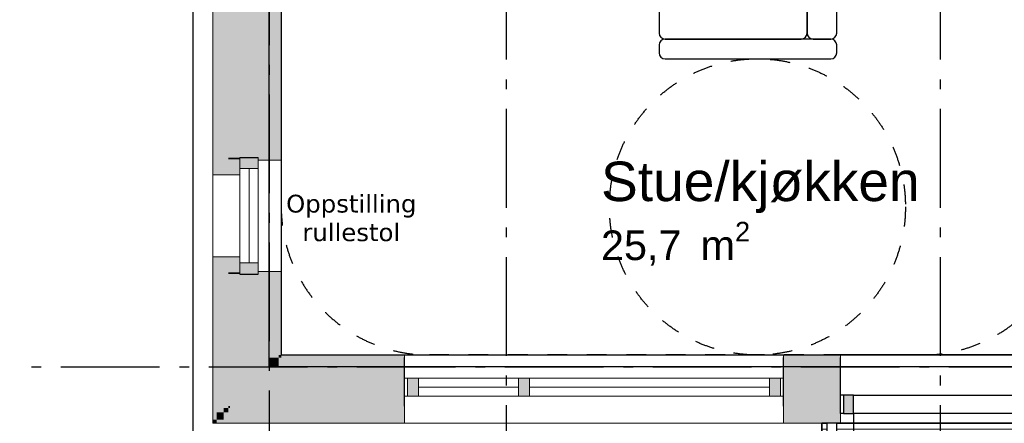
# Model space of a CAD drawing. Header units: millimetres. Extents: x 159314 to 204670, y 149478 to 189280.
# Tile 19 of 43: x 181694 to 186683, y 154988 to 157032. Entities that reach past the tile are written whole.
import ezdxf
from ezdxf.enums import TextEntityAlignment as Align

# ---------------------------------------------------------------- set-up
doc = ezdxf.new("R2010")
doc.units = ezdxf.units.MM
doc.header["$LTSCALE"] = 0.5
doc.header["$MEASUREMENT"] = 0
doc.set_wipeout_variables(frame=1)
for name, pattern in [('Akselinje', [1500, 1000, -200, 100, -200]), ('PLINE', [0]), ('Stipling', [400, 200, -200]), ('Wipeout_Contour', [2000, 0, -2000])]:
    doc.linetypes.add(name, pattern=pattern)
for name, color, linetype in [('0(Nye konstruksjoner)', 7, 'Continuous'), ('23-- Yttervegger (Skravur)(Nye konstruksjoner)', 7, 'Continuous'), ('23-- Yttervegger(Nye konstruksjoner)', 7, 'Continuous'), ('231- Bærende yttervegger (Skravur)(Nye konstruksjoner)', 7, 'Continuous'), ('231- Bærende yttervegger(Nye konstruksjoner)', 7, 'Continuous'), ('244- Vinduer_ dører_ foldevegger(Nye konstruksjoner)', 7, 'Continuous'), ('25-- Dekker(Nye konstruksjoner)', 7, 'Continuous'), ('26-- Yttertak(Nye konstruksjoner)', 7, 'Continuous'), ('68-- Inventar (løst)(Nye konstruksjoner)', 7, 'Continuous'), ('822- Modullinjer(Nye konstruksjoner)', 7, 'Continuous'), ('862- M___Nettoareal(Nye konstruksjoner)', 7, 'Continuous'), ('862- M___Nettoareal(Polylinje)(Nye konstruksjoner)', 7, 'Continuous'), ('862- M___Nettoareal(Tekst)(Nye konstruksjoner)', 7, 'Continuous'), ('878- Annen overflate_visuell informasjon_snusirkler(Nye konstruksjoner)', 7, 'Continuous')]:
    doc.layers.add(name, color=color, linetype=linetype)
for name, color, linetype, lineweight in [('234- Vinduer_ dører_ porter(Nye konstruksjoner)', 7, 'Continuous', 0), ('235- Utvendig kledning og overflate(Nye konstruksjoner)', 7, 'Continuous', 0), ('236- Innvendig kledning og overflate(Nye konstruksjoner)', 7, 'Continuous', 0), ('255- Gulvoverflate(Nye konstruksjoner)', 7, 'Continuous', 0)]:
    doc.layers.add(name, color=color, linetype=linetype, lineweight=lineweight)
doc.styles.add('GENERATED_STYLE_1', font='arial.ttf')
doc.styles.add('GENERATED_STYLE_2', font='verdana.ttf')
doc.styles.add('GENERATED_STYLE_4', font='arialbd.ttf')

# ---------------------------------------------------------------- blocks, each defined once
blk = doc.blocks.new('Leilighet 7_102_1_1', base_point=(184208.9, 153807))
at = {"layer": '862- M___Nettoareal(Polylinje)(Nye konstruksjoner)', "flags": 128}
blk.add_lwpolyline([(183018.9, 155333.7), (190533.9, 155333.7), (190533.9, 162833.7), (183018.9, 162833.7)], close=True, dxfattribs=at)
at = {"layer": '862- M___Nettoareal(Tekst)(Nye konstruksjoner)', "style": 'GENERATED_STYLE_1'}
for tag, height, p in [('DUMMY_861', 300, (185146.8, 154160.6)), ('ROOM_NAME', 300, (183271, 154092)), ('DUMMY_862', 150, (183271, 153689.2))]:
    blk.add_attdef(tag, text='', height=height, dxfattribs=at).set_placement(p, align=Align.TOP_LEFT)
blk = doc.blocks.new('Balkong_102_8_1', base_point=(187566.5, 154303.9))
at = {"layer": '862- M___Nettoareal(Polylinje)(Nye konstruksjoner)', "linetype": 'PLINE', "flags": 128}
blk.add_lwpolyline([(190621.4, 152987.7), (190621.4, 154987.7), (185759.1, 154987.7), (185759.1, 152987.7)], close=True, dxfattribs=at)
at = {"layer": '862- M___Nettoareal(Tekst)(Nye konstruksjoner)', "insert": (187070.9, 154228.2), "char_height": 150, "attachment_point": 1, "style": 'GENERATED_STYLE_1'}
blk.add_mtext('\\A1;{\\pql;\\pt0,24100;\\fArial|b0|i0|c0|p0;\\W1.000000;9,7\\fArial|b0|i0|c0|p0;\\W1.000000;\\A1{\\H.66x;\\S^  ;}\\fArial|b0|i0|c0|p0;\\W1.000000; m\\fArial|b0|i0|c0|p0;\\W1.000000;\\A1{\\H.66x;\\S2^  ;}}', dxfattribs=at)
at = {"layer": '862- M___Nettoareal(Tekst)(Nye konstruksjoner)', "style": 'GENERATED_STYLE_1'}
for tag, height, p in [('DUMMY_861', 200, (188062.1, 154578.9)), ('ROOM_NAME', 200, (187070.9, 154533.2)), ('DUMMY_862', 150, (187070.9, 154264.6))]:
    blk.add_attdef(tag, text='', height=height, dxfattribs=at).set_placement(p, align=Align.TOP_LEFT)
blk = doc.blocks.new('Stue_kjøkken_101_24_1', base_point=(183390.9, 159234.5))
at = {"layer": '862- M___Nettoareal(Polylinje)(Nye konstruksjoner)', "linetype": 'PLINE', "flags": 128}
blk.add_lwpolyline([(183019.2, 155333.7), (187425.5, 155333.7), (190534.2, 155333.7), (190534.2, 158431), (187783.9, 158431), (187783.9, 158933.7), (183019.2, 158933.7)], close=True, dxfattribs=at)
at = {"layer": '862- M___Nettoareal(Tekst)(Nye konstruksjoner)', "insert": (184639.6, 156008), "char_height": 150, "attachment_point": 1, "style": 'GENERATED_STYLE_1'}
blk.add_mtext('\\A1;{\\pql;\\pt0,24100;\\fArial|b0|i0|c0|p0;\\W1.000000;25,7\\fArial|b0|i0|c0|p0;\\W1.000000;\\A1{\\H.66x;\\S^  ;}\\fArial|b0|i0|c0|p0;\\W1.000000; m\\fArial|b0|i0|c0|p0;\\W1.000000;\\A1{\\H.66x;\\S2^  ;}}', dxfattribs=at)
at = {"layer": '862- M___Nettoareal(Tekst)(Nye konstruksjoner)', "style": 'GENERATED_STYLE_1'}
for tag, height, p in [('DUMMY_861', 200, (186225, 156358.7)), ('ROOM_NAME', 200, (184639.6, 156313)), ('DUMMY_862', 150, (184639.6, 156044.4))]:
    blk.add_attdef(tag, text='', height=height, dxfattribs=at).set_placement(p, align=Align.TOP_LEFT)
blk = doc.blocks.new('Vindu[1]_1')
at = {"layer": '23-- Yttervegger (Skravur)(Nye konstruksjoner)', "linetype": 'Continuous'}
for points in [[(182901.9, 156333.7), (182809.9, 156333.7), (182809.9, 156277.7), (182901.9, 156277.7)], [(182809.9, 155743.7), (182901.9, 155743.7), (182901.9, 155799.7), (182809.9, 155799.7)]]:
    blk.add_hatch(color=256, dxfattribs=at).paths.add_polyline_path(points)
at = {"layer": '234- Vinduer_ dører_ porter(Nye konstruksjoner)', "linetype": 'PLINE'}
for p, q in [((182809.9, 156277.7), (182809.9, 156333.7)), ((182901.9, 156333.7), (182901.9, 156277.7)), ((183018.9, 156320.7), (183018.9, 155756.7)), ((182901.9, 156277.7), (182809.9, 156277.7)), ((182809.9, 155799.7), (182809.9, 156277.7)), ((182855.9, 156277.7), (182855.9, 155799.7)), ((182901.9, 156277.7), (182901.9, 155799.7)), ((182672.9, 156246.7), (182672.9, 155830.7)), ((182809.9, 155743.7), (182809.9, 155799.7)), ((182809.9, 155799.7), (182901.9, 155799.7)), ((182901.9, 155799.7), (182901.9, 155743.7))]:
    blk.add_line(p, q, dxfattribs=at)
at = {"layer": '235- Utvendig kledning og overflate(Nye konstruksjoner)', "linetype": 'PLINE'}
for p, q in [((182672.9, 156333.7), (182672.9, 156246.7)), ((182809.9, 156246.7), (182672.9, 156246.7)), ((182672.9, 155743.7), (182672.9, 155830.7)), ((182809.9, 155830.7), (182672.9, 155830.7))]:
    blk.add_line(p, q, dxfattribs=at)
at = {"layer": '236- Innvendig kledning og overflate(Nye konstruksjoner)', "linetype": 'PLINE'}
for p, q in [((182901.9, 156320.7), (183018.9, 156320.7)), ((183018.9, 156333.7), (183018.9, 156320.7)), ((182901.9, 155756.7), (183018.9, 155756.7)), ((183018.9, 155743.7), (183018.9, 155756.7))]:
    blk.add_line(p, q, dxfattribs=at)
at = {"layer": '244- Vinduer_ dører_ foldevegger(Nye konstruksjoner)', "linetype": 'PLINE'}
for p, q in [((182809.9, 156333.7), (182901.9, 156333.7)), ((182809.9, 156333.7), (182901.9, 156333.7)), ((182809.9, 155743.7), (182901.9, 155743.7)), ((182809.9, 155743.7), (182901.9, 155743.7))]:
    blk.add_line(p, q, dxfattribs=at)
blk = doc.blocks.new('Vindu med sidefelt[16]_1')
at = {"layer": '23-- Yttervegger (Skravur)(Nye konstruksjoner)', "linetype": 'Continuous'}
for points in [[(183658.9, 155216.7), (183658.9, 155124.7), (183714.9, 155124.7), (183714.9, 155216.7)], [(184248.9, 155124.7), (184248.9, 155216.7), (184220.9, 155216.7), (184220.9, 155124.7)], [(184248.9, 155216.7), (184248.9, 155124.7), (184276.9, 155124.7), (184276.9, 155216.7)], [(185548.9, 155124.7), (185548.9, 155216.7), (185492.9, 155216.7), (185492.9, 155124.7)]]:
    blk.add_hatch(color=256, dxfattribs=at).paths.add_polyline_path(points)
at = {"layer": '234- Vinduer_ dører_ porter(Nye konstruksjoner)', "linetype": 'PLINE'}
for p, q in [((183643.9, 155333.7), (185563.9, 155333.7)), ((183643.9, 155216.7), (183658.9, 155216.7)), ((183658.9, 155216.7), (183714.9, 155216.7)), ((183658.9, 155124.7), (183658.9, 155216.7)), ((183714.9, 155216.7), (183714.9, 155124.7)), ((183714.9, 155216.7), (184220.9, 155216.7)), ((184220.9, 155124.7), (184220.9, 155216.7)), ((184220.9, 155216.7), (184248.9, 155216.7)), ((184248.9, 155216.7), (184276.9, 155216.7)), ((184276.9, 155216.7), (184276.9, 155124.7)), ((184276.9, 155216.7), (185492.9, 155216.7)), ((185492.9, 155124.7), (185492.9, 155216.7)), ((185492.9, 155216.7), (185548.9, 155216.7)), ((185548.9, 155216.7), (185563.9, 155216.7)), ((185548.9, 155124.7), (185548.9, 155216.7)), ((183658.9, 155124.7), (183643.9, 155124.7)), ((183714.9, 155124.7), (183658.9, 155124.7)), ((183714.9, 155170.7), (184220.9, 155170.7)), ((184220.9, 155124.7), (183714.9, 155124.7)), ((184248.9, 155124.7), (184220.9, 155124.7)), ((184276.9, 155124.7), (184248.9, 155124.7)), ((184276.9, 155170.7), (185492.9, 155170.7)), ((185492.9, 155124.7), (184276.9, 155124.7)), ((185548.9, 155124.7), (185492.9, 155124.7)), ((185563.9, 155124.7), (185548.9, 155124.7)), ((183643.9, 154987.7), (185563.9, 154987.7))]:
    blk.add_line(p, q, dxfattribs=at)
at = {"layer": '235- Utvendig kledning og overflate(Nye konstruksjoner)', "linetype": 'PLINE'}
for p, q in [((183643.9, 155065.7), (183643.9, 155074.7)), ((185563.9, 155065.7), (185563.9, 155074.7)), ((183643.9, 155042.7), (183643.9, 155065.7)), ((183643.9, 155006.7), (183643.9, 155042.7)), ((185563.9, 155042.7), (185563.9, 155065.7)), ((185563.9, 155006.7), (185563.9, 155042.7)), ((183643.9, 154987.7), (183643.9, 155006.7)), ((185563.9, 154987.7), (185563.9, 155006.7))]:
    blk.add_line(p, q, dxfattribs=at)
at = {"layer": '236- Innvendig kledning og overflate(Nye konstruksjoner)', "linetype": 'PLINE'}
for p, q in [((183643.9, 155320.7), (183643.9, 155333.7)), ((185563.9, 155320.7), (185563.9, 155333.7))]:
    blk.add_line(p, q, dxfattribs=at)
at = {"layer": '244- Vinduer_ dører_ foldevegger(Nye konstruksjoner)', "linetype": 'PLINE'}
for p, q in [((183643.9, 155272.7), (183643.9, 155320.7)), ((183643.9, 155216.7), (183643.9, 155272.7)), ((185563.9, 155272.7), (185563.9, 155320.7)), ((185563.9, 155216.7), (185563.9, 155272.7)), ((183643.9, 155124.7), (183643.9, 155216.7)), ((183643.9, 155124.7), (183643.9, 155216.7)), ((185563.9, 155124.7), (185563.9, 155216.7)), ((185563.9, 155124.7), (185563.9, 155216.7)), ((183643.9, 155074.7), (183643.9, 155124.7)), ((185563.9, 155074.7), (185563.9, 155124.7))]:
    blk.add_line(p, q, dxfattribs=at)
blk = doc.blocks.new('Dør[8]_1')
at = {"layer": '23-- Yttervegger (Skravur)(Nye konstruksjoner)', "linetype": 'Continuous'}
for points in [[(185868.9, 155037.7), (185918.9, 155037.7), (185918.9, 155129.7), (185868.9, 155129.7)], [(186958.9, 155129.7), (186908.9, 155129.7), (186908.9, 155037.7), (186958.9, 155037.7)]]:
    blk.add_hatch(color=256, dxfattribs=at).paths.add_polyline_path(points)
at = {"layer": '234- Vinduer_ dører_ porter(Nye konstruksjoner)', "linetype": 'PLINE'}
blk.add_arc((185918.9, 155037.7), 990, 270, 0, dxfattribs=at)
at = {"layer": '235- Utvendig kledning og overflate(Nye konstruksjoner)', "linetype": 'PLINE'}
for p, q in [((185853.9, 155065.7), (185853.9, 155074.7)), ((185853.9, 155065.7), (185853.9, 155074.7)), ((186973.9, 155065.7), (186973.9, 155074.7)), ((186973.9, 155065.7), (186973.9, 155074.7)), ((185853.9, 155042.7), (185853.9, 155065.7)), ((185853.9, 155042.7), (185853.9, 155065.7)), ((185853.9, 155037.7), (185853.9, 155042.7)), ((185853.9, 155037.7), (185853.9, 155042.7)), ((185853.9, 155006.7), (185853.9, 155037.7)), ((186973.9, 155042.7), (186973.9, 155065.7)), ((186973.9, 155042.7), (186973.9, 155065.7)), ((186973.9, 155037.7), (186973.9, 155042.7)), ((186973.9, 155037.7), (186973.9, 155042.7)), ((186973.9, 155006.7), (186973.9, 155037.7)), ((185853.9, 154987.7), (185853.9, 155006.7)), ((186973.9, 154987.7), (186973.9, 155006.7))]:
    blk.add_line(p, q, dxfattribs=at)
at = {"layer": '236- Innvendig kledning og overflate(Nye konstruksjoner)', "linetype": 'PLINE'}
for p, q in [((185853.9, 155320.7), (185853.9, 155333.7)), ((186973.9, 155320.7), (186973.9, 155333.7))]:
    blk.add_line(p, q, dxfattribs=at)
at = {"layer": '244- Vinduer_ dører_ foldevegger(Nye konstruksjoner)', "linetype": 'PLINE'}
for p, q in [((186973.9, 155333.7), (185853.9, 155333.7)), ((185853.9, 155272.7), (185853.9, 155320.7)), ((185853.9, 155129.7), (185853.9, 155272.7)), ((186973.9, 155272.7), (186973.9, 155320.7)), ((186973.9, 155129.7), (186973.9, 155272.7)), ((185868.9, 155129.7), (185853.9, 155129.7)), ((185853.9, 155037.7), (185853.9, 155129.7)), ((185853.9, 155074.7), (185853.9, 155129.7)), ((185853.9, 155074.7), (185853.9, 155129.7)), ((185918.9, 155129.7), (185868.9, 155129.7)), ((185868.9, 155129.7), (185868.9, 155037.7)), ((185918.9, 155129.7), (186908.9, 155129.7)), ((185918.9, 155037.7), (185918.9, 155129.7)), ((186958.9, 155129.7), (186908.9, 155129.7)), ((186908.9, 155129.7), (186908.9, 155037.7)), ((186958.9, 155129.7), (186973.9, 155129.7)), ((186958.9, 155037.7), (186958.9, 155129.7)), ((186973.9, 155037.7), (186973.9, 155129.7)), ((186973.9, 155074.7), (186973.9, 155129.7)), ((186973.9, 155074.7), (186973.9, 155129.7)), ((185868.9, 155037.7), (185853.9, 155037.7)), ((185868.9, 155037.7), (185918.9, 155037.7)), ((186908.9, 155037.7), (185918.9, 155037.7)), ((185918.9, 155037.7), (185918.9, 154047.7)), ((186908.9, 155037.7), (186958.9, 155037.7)), ((186958.9, 155037.7), (186973.9, 155037.7)), ((186973.9, 154987.7), (185853.9, 154987.7))]:
    blk.add_line(p, q, dxfattribs=at)
blk = doc.blocks.new('Sofa 01[32]_1', base_point=(185833.9, 158833.7))
at = {"layer": '68-- Inventar (løst)(Nye konstruksjoner)', "linetype": 'PLINE'}
for p, q in [((185803.9, 158833.7), (184963.9, 158833.7)), ((184933.9, 158803.7), (184933.9, 158763.7)), ((185833.9, 158763.7), (185833.9, 158803.7)), ((185653.9, 158733.7), (184963.9, 158733.7)), ((185653.9, 158733.7), (184963.9, 158733.7)), ((184963.9, 158733.7), (185803.9, 158733.7)), ((185803.9, 158733.7), (185713.9, 158733.7)), ((184933.9, 158703.7), (184933.9, 157863.7)), ((184933.9, 158703.7), (184933.9, 156963.7)), ((185683.9, 157863.7), (185683.9, 158703.7)), ((185683.9, 156963.7), (185683.9, 158703.7)), ((185683.9, 158703.7), (185683.9, 156963.7)), ((185833.9, 156963.7), (185833.9, 158703.7)), ((184963.9, 157833.7), (185653.9, 157833.7)), ((185653.9, 157833.7), (184963.9, 157833.7)), ((184933.9, 157803.7), (184933.9, 156963.7)), ((185683.9, 156963.7), (185683.9, 157803.7)), ((184963.9, 156933.7), (185653.9, 156933.7)), ((184963.9, 156933.7), (185653.9, 156933.7)), ((185803.9, 156933.7), (184963.9, 156933.7)), ((185713.9, 156933.7), (185803.9, 156933.7)), ((184933.9, 156903.7), (184933.9, 156863.7)), ((185833.9, 156863.7), (185833.9, 156903.7)), ((184963.9, 156833.7), (185803.9, 156833.7))]:
    blk.add_line(p, q, dxfattribs=at)
for centre, start, end in [((184963.9, 158803.7), 90, 180), ((185803.9, 158803.7), 0, 90), ((184963.9, 158763.7), 180, 270), ((185803.9, 158763.7), 270, 0), ((184963.9, 158703.7), 90, 180), ((184963.9, 158703.7), 90, 180), ((185653.9, 158703.7), 0, 90), ((185653.9, 158703.7), 0, 90), ((185713.9, 158703.7), 90, 180), ((185803.9, 158703.7), 0, 90), ((184963.9, 157863.7), 180, 270), ((184963.9, 157803.7), 90, 180), ((185653.9, 157863.7), 270, 0), ((185653.9, 157803.7), 0, 90), ((184963.9, 156963.7), 180, 270), ((184963.9, 156963.7), 180, 270), ((184963.9, 156903.7), 90, 180), ((185653.9, 156963.7), 270, 0), ((185653.9, 156963.7), 270, 0), ((185713.9, 156963.7), 180, 270), ((185803.9, 156963.7), 270, 0), ((185803.9, 156903.7), 0, 90), ((184963.9, 156863.7), 180, 270), ((185803.9, 156863.7), 270, 0)]:
    blk.add_arc(centre, 30, start, end, dxfattribs=at)
blk = doc.blocks.new('Standard grid marker[147]_1', base_point=(182958.9, 163603.2))
at = {"layer": '822- Modullinjer(Nye konstruksjoner)', "linetype": 'Akselinje'}
blk.add_line((182958.9, 163403.2), (182958.9, 150687.7), dxfattribs=at)
at = {"layer": '822- Modullinjer(Nye konstruksjoner)', "style": 'GENERATED_STYLE_4'}
blk.add_attdef('AC_MarkerText_1', text='', height=350, rotation=360, dxfattribs=at).set_placement((182958.9, 150162.7), align=Align.TOP_CENTER)
blk = doc.blocks.new('Standard grid marker[148]_1', base_point=(171952.9, 155273.7))
at = {"layer": '822- Modullinjer(Nye konstruksjoner)', "linetype": 'Akselinje'}
blk.add_line((172152.9, 155273.7), (202944.9, 155273.7), dxfattribs=at)
at = {"layer": '822- Modullinjer(Nye konstruksjoner)', "style": 'GENERATED_STYLE_4'}
for tag, p in [('AC_MarkerText_1_0', (171452.9, 155448.7)), ('AC_MarkerText_1_1', (203644.9, 155448.7))]:
    blk.add_attdef(tag, text='', height=350, dxfattribs=at).set_placement(p, align=Align.TOP_CENTER)
blk = doc.blocks.new('Standard grid marker[154]_1', base_point=(184158.9, 188279.7))
at = {"layer": '822- Modullinjer(Nye konstruksjoner)', "linetype": 'Akselinje'}
blk.add_line((184158.9, 188079.7), (184158.9, 150687.7), dxfattribs=at)
at = {"layer": '822- Modullinjer(Nye konstruksjoner)', "style": 'GENERATED_STYLE_4'}
for tag, p in [('AC_MarkerText_1_0', (184158.9, 188954.7)), ('AC_MarkerText_1_1', (184158.9, 150162.7))]:
    blk.add_attdef(tag, text='', height=350, rotation=360, dxfattribs=at).set_placement(p, align=Align.TOP_CENTER)
blk = doc.blocks.new('Standard grid marker[155]_1', base_point=(186358.9, 188279.7))
at = {"layer": '822- Modullinjer(Nye konstruksjoner)', "linetype": 'Akselinje'}
blk.add_line((186358.9, 188079.7), (186358.9, 150687.7), dxfattribs=at)
at = {"layer": '822- Modullinjer(Nye konstruksjoner)', "style": 'GENERATED_STYLE_4'}
for tag, p in [('AC_MarkerText_1_0', (186358.9, 188954.7)), ('AC_MarkerText_1_1', (186358.9, 150162.7))]:
    blk.add_attdef(tag, text='', height=350, rotation=360, dxfattribs=at).set_placement(p, align=Align.TOP_CENTER)

msp = doc.modelspace()

# ---------------------------------------------------------------- hatches: boundary and pattern name
at = {"layer": '23-- Yttervegger (Skravur)(Nye konstruksjoner)', "linetype": 'Continuous'}
for points in [[(182672.9, 156333.7), (182691.9, 156333.7), (182691.9, 159293.7), (182672.9, 159293.7)], [(182691.9, 159293.7), (182691.9, 156333.7), (182727.9, 156333.7), (182727.9, 159293.7)], [(182727.9, 156333.7), (182750.9, 156333.7), (182750.9, 159293.7), (182727.9, 159293.7)], [(182750.9, 156333.7), (182759.9, 156333.7), (182759.9, 159293.7), (182750.9, 159293.7)], [(182759.9, 156333.7), (182809.9, 156333.7), (182901.9, 156333.7), (182957.9, 156333.7), (182957.9, 159293.7), (182907.9, 159293.7), (182815.9, 159293.7), (182759.9, 159293.7)], [(182957.9, 156333.7), (183005.9, 156333.7), (183005.9, 159293.7), (182957.9, 159293.7)], [(183018.9, 159293.7), (183005.9, 159293.7), (183005.9, 156333.7), (183018.9, 156333.7)], [(182672.9, 156246.7), (182809.9, 156246.7), (182809.9, 156265.7), (182691.9, 156265.7), (182691.9, 156333.7), (182672.9, 156333.7)], [(182691.9, 156265.7), (182809.9, 156265.7), (182809.9, 156301.7), (182727.9, 156301.7), (182727.9, 156333.7), (182691.9, 156333.7)], [(182727.9, 156301.7), (182809.9, 156301.7), (182809.9, 156324.7), (182750.9, 156324.7), (182750.9, 156333.7), (182727.9, 156333.7)], [(182750.9, 156324.7), (182809.9, 156324.7), (182809.9, 156333.7), (182759.9, 156333.7), (182750.9, 156333.7)], [(183018.9, 156333.7), (183005.9, 156333.7), (182901.9, 156333.7), (182901.9, 156320.7), (183018.9, 156320.7)], [(182672.9, 155743.7), (182691.9, 155743.7), (182691.9, 155811.7), (182809.9, 155811.7), (182809.9, 155830.7), (182672.9, 155830.7)], [(182691.9, 155743.7), (182727.9, 155743.7), (182727.9, 155775.7), (182809.9, 155775.7), (182809.9, 155811.7), (182691.9, 155811.7)], [(182727.9, 155743.7), (182750.9, 155743.7), (182750.9, 155752.7), (182809.9, 155752.7), (182809.9, 155775.7), (182727.9, 155775.7)], [(182672.9, 155006.7), (182691.9, 155006.7), (182691.9, 155743.7), (182672.9, 155743.7)], [(182691.9, 155743.7), (182691.9, 155042.7), (182727.9, 155042.7), (182727.9, 155743.7)], [(182727.9, 155743.7), (182727.9, 155065.7), (182750.9, 155065.7), (182750.9, 155743.7)], [(182750.9, 155743.7), (182759.9, 155743.7), (182809.9, 155743.7), (182809.9, 155752.7), (182750.9, 155752.7)], [(182750.9, 155743.7), (182750.9, 155074.7), (182759.9, 155074.7), (182759.9, 155743.7)], [(182759.9, 155743.7), (182759.9, 155272.7), (182957.9, 155272.7), (182957.9, 155743.7), (182901.9, 155743.7), (182809.9, 155743.7)], [(183018.9, 155756.7), (182901.9, 155756.7), (182901.9, 155743.7), (183005.9, 155743.7), (183018.9, 155743.7)], [(182957.9, 155320.7), (183005.9, 155320.7), (183005.9, 155743.7), (182957.9, 155743.7)], [(183018.9, 155743.7), (183005.9, 155743.7), (183005.9, 155333.7), (183018.9, 155333.7)], [(183018.9, 155333.7), (183005.9, 155320.7), (183018.9, 155320.7)], [(183005.9, 155333.7), (183005.9, 155320.7), (183018.9, 155333.7)], [(183018.9, 155333.7), (183018.9, 155320.7), (183643.9, 155320.7), (183643.9, 155333.7)], [(185563.9, 155320.7), (185853.9, 155320.7), (185853.9, 155333.7), (185563.9, 155333.7)], [(182957.9, 155272.7), (182759.9, 155074.7), (182957.9, 155074.7)], [(182759.9, 155272.7), (182759.9, 155074.7), (182957.9, 155272.7)], [(183005.9, 155320.7), (182957.9, 155272.7), (183005.9, 155272.7)], [(182957.9, 155320.7), (182957.9, 155272.7), (183005.9, 155320.7)], [(182957.9, 155074.7), (183643.9, 155074.7), (183643.9, 155272.7), (182957.9, 155272.7)], [(183005.9, 155272.7), (183643.9, 155272.7), (183643.9, 155320.7), (183005.9, 155320.7)], [(185563.9, 155320.7), (185563.9, 155272.7), (185853.9, 155272.7), (185853.9, 155320.7)], [(185563.9, 155272.7), (185563.9, 155074.7), (185853.9, 155074.7), (185853.9, 155272.7)], [(182759.9, 155074.7), (182750.9, 155065.7), (182759.9, 155065.7)], [(182750.9, 155074.7), (182750.9, 155065.7), (182759.9, 155074.7)], [(182759.9, 155065.7), (183643.9, 155065.7), (183643.9, 155074.7), (182759.9, 155074.7)], [(185563.9, 155074.7), (185563.9, 155065.7), (185853.9, 155065.7), (185853.9, 155074.7)], [(182727.9, 155042.7), (182691.9, 155006.7), (182727.9, 155006.7)], [(182691.9, 155042.7), (182691.9, 155006.7), (182727.9, 155042.7)], [(182750.9, 155065.7), (182727.9, 155042.7), (182750.9, 155042.7)], [(182727.9, 155065.7), (182727.9, 155042.7), (182750.9, 155065.7)], [(182727.9, 155006.7), (183643.9, 155006.7), (183643.9, 155042.7), (182727.9, 155042.7)], [(182750.9, 155042.7), (183643.9, 155042.7), (183643.9, 155065.7), (182750.9, 155065.7)], [(185563.9, 155065.7), (185563.9, 155042.7), (185853.9, 155042.7), (185853.9, 155065.7)], [(185563.9, 155042.7), (185563.9, 155006.7), (185853.9, 155006.7), (185853.9, 155042.7)], [(182691.9, 155006.7), (182672.9, 154987.7), (182691.9, 154987.7)], [(182672.9, 155006.7), (182672.9, 154987.7), (182691.9, 155006.7)], [(183643.9, 155006.7), (182691.9, 155006.7), (182691.9, 154987.7), (183643.9, 154987.7)], [(185853.9, 155006.7), (185563.9, 155006.7), (185563.9, 154987.7), (185853.9, 154987.7)]]:
    msp.add_hatch(color=256, dxfattribs=at).paths.add_polyline_path(points)
at = {"layer": '255- Gulvoverflate(Nye konstruksjoner)', "linetype": 'Continuous'}
h = msp.add_hatch(dxfattribs=at)
h.set_pattern_fill('LINJER_120_MM_0001', color=256, style=0, pattern_type=2)
h.set_pattern_definition([(180, (190058.87, 153397.67), (4e-06, 120), [])])
h.paths.add_polyline_path([(190658.9, 152987.7), (190658.9, 154987.7), (185759.1, 154987.7), (185759.1, 152987.7)])

# ---------------------------------------------------------------- linework, layer by layer
at = {"layer": '23-- Yttervegger(Nye konstruksjoner)', "linetype": 'PLINE'}
for p, q in [((182809.9, 156333.7), (182901.9, 156333.7)), ((182809.9, 155743.7), (182901.9, 155743.7)), ((183643.9, 155272.7), (183643.9, 155320.7)), ((183643.9, 155216.7), (183643.9, 155272.7)), ((185563.9, 155272.7), (185563.9, 155320.7)), ((185563.9, 155216.7), (185563.9, 155272.7)), ((185853.9, 155272.7), (185853.9, 155320.7)), ((185853.9, 155129.7), (185853.9, 155272.7)), ((183643.9, 155124.7), (183643.9, 155216.7)), ((185563.9, 155124.7), (185563.9, 155216.7)), ((183643.9, 155074.7), (183643.9, 155124.7)), ((185563.9, 155074.7), (185563.9, 155124.7)), ((185853.9, 155074.7), (185853.9, 155129.7))]:
    msp.add_line(p, q, dxfattribs=at)
at = {"layer": '235- Utvendig kledning og overflate(Nye konstruksjoner)', "linetype": 'PLINE'}
for p, q in [((182672.9, 156333.7), (182672.9, 156246.7)), ((182809.9, 156246.7), (182672.9, 156246.7)), ((182809.9, 155830.7), (182672.9, 155830.7)), ((182672.9, 155743.7), (182672.9, 155830.7)), ((183643.9, 155065.7), (183643.9, 155074.7)), ((185563.9, 155065.7), (185563.9, 155074.7)), ((185853.9, 155065.7), (185853.9, 155074.7)), ((183643.9, 155042.7), (183643.9, 155065.7)), ((183643.9, 155006.7), (183643.9, 155042.7)), ((185563.9, 155042.7), (185563.9, 155065.7)), ((185563.9, 155006.7), (185563.9, 155042.7)), ((185853.9, 155042.7), (185853.9, 155065.7)), ((185853.9, 155037.7), (185853.9, 155042.7)), ((185853.9, 155006.7), (185853.9, 155037.7)), ((183643.9, 154987.7), (183643.9, 155006.7)), ((185563.9, 154987.7), (185563.9, 155006.7)), ((185853.9, 154987.7), (185853.9, 155006.7))]:
    msp.add_line(p, q, dxfattribs=at)
at = {"layer": '235- Utvendig kledning og overflate(Nye konstruksjoner)', "linetype": 'PLINE', "flags": 128}
for points in [[(182672.9, 159293.7), (182672.9, 156333.7)], [(182672.9, 155743.7), (182672.9, 154987.7)], [(182672.9, 154987.7), (182691.9, 154987.7)], [(182691.9, 154987.7), (183643.9, 154987.7)], [(185563.9, 154987.7), (185853.9, 154987.7)]]:
    msp.add_lwpolyline(points, dxfattribs=at)
at = {"layer": '236- Innvendig kledning og overflate(Nye konstruksjoner)', "linetype": 'PLINE'}
for p, q in [((182901.9, 156320.7), (183018.9, 156320.7)), ((183018.9, 156333.7), (183018.9, 156320.7)), ((182901.9, 155756.7), (183018.9, 155756.7)), ((183018.9, 155743.7), (183018.9, 155756.7)), ((183643.9, 155320.7), (183643.9, 155333.7)), ((185563.9, 155320.7), (185563.9, 155333.7)), ((185853.9, 155320.7), (185853.9, 155333.7))]:
    msp.add_line(p, q, dxfattribs=at)
at = {"layer": '236- Innvendig kledning og overflate(Nye konstruksjoner)', "linetype": 'PLINE', "flags": 128}
for points in [[(183018.9, 156333.7), (183018.9, 158933.7)], [(183018.9, 155333.7), (183018.9, 155743.7)], [(183643.9, 155333.7), (183018.9, 155333.7)], [(185853.9, 155333.7), (185563.9, 155333.7)]]:
    msp.add_lwpolyline(points, dxfattribs=at)
at = {"layer": '25-- Dekker(Nye konstruksjoner)', "linetype": 'PLINE', "flags": 128}
msp.add_lwpolyline([(190658.9, 152987.7), (185759.1, 152987.7), (185759.1, 154987.7), (190658.9, 154987.7)], close=True, dxfattribs=at)
at = {"layer": '26-- Yttertak(Nye konstruksjoner)', "linetype": 'PLINE', "flags": 128}
for points in [[(182572.9, 154787.7), (182572.9, 159933.7)], [(182958.9, 155273.7), (182958.9, 159933.7)], [(198358.9, 155273.7), (182958.9, 155273.7)]]:
    msp.add_lwpolyline(points, dxfattribs=at)
at = {"layer": '878- Annen overflate_visuell informasjon_snusirkler(Nye konstruksjoner)', "linetype": 'Stipling'}
for points in [[(183018.9, 158933.7), (183018.9, 156115.8)], [(186268.1, 155333.7), (183769.8, 155333.7)]]:
    msp.add_lwpolyline(points, dxfattribs=at)
msp.add_circle((185432.3, 156083.7), 750, dxfattribs=at)
for centre, start, end in [((183769.8, 156084.4), 179.6219, 270), ((186268.1, 156084.4), 270, 0.3781)]:
    msp.add_arc(centre, 750.8, start, end, dxfattribs=at)

# ---------------------------------------------------------------- block references
at = {"layer": '244- Vinduer_ dører_ foldevegger(Nye konstruksjoner)', "linetype": 'PLINE'}
for name in ['Vindu[1]_1', 'Vindu med sidefelt[16]_1', 'Dør[8]_1']:
    msp.add_blockref(name, (0, 0), dxfattribs=at)
at = {"layer": '68-- Inventar (løst)(Nye konstruksjoner)', "linetype": 'PLINE'}
msp.add_blockref('Sofa 01[32]_1', (185833.9, 158833.7), dxfattribs=at)
at = {"layer": '822- Modullinjer(Nye konstruksjoner)', "linetype": 'PLINE'}
for name, p in [('Standard grid marker[154]_1', (184158.9, 188279.7)), ('Standard grid marker[147]_1', (182958.9, 163603.2))]:
    msp.add_blockref(name, p, dxfattribs=at)
at = {"layer": '862- M___Nettoareal(Nye konstruksjoner)', "linetype": 'Continuous'}
msp.add_blockref('Leilighet 7_102_1_1', (184208.9, 153807), dxfattribs=at)
ref = msp.add_blockref('Stue_kjøkken_101_24_1', (183390.9, 159234.5), dxfattribs=at)
ref.add_attrib('ROOM_NAME', 'Stue/kjøkken', dxfattribs={"layer": '862- M___Nettoareal(Tekst)(Nye konstruksjoner)', "color": 7, "height": 200, "style": 'GENERATED_STYLE_1'}).set_placement((184639.6, 156313), align=Align.TOP_LEFT)
ref = msp.add_blockref('Balkong_102_8_1', (187566.5, 154303.9), dxfattribs=at)
ref.add_attrib('ROOM_NAME', 'Balkong', dxfattribs={"layer": '862- M___Nettoareal(Tekst)(Nye konstruksjoner)', "color": 7, "height": 200, "style": 'GENERATED_STYLE_1'}).set_placement((187070.9, 154533.2), align=Align.TOP_LEFT)

# ---------------------------------------------------------------- texts
at = {"layer": '0(Nye konstruksjoner)', "linetype": 'Continuous', "insert": (183374.1, 155908.4), "char_height": 90, "attachment_point": 8, "line_spacing_factor": 0.966296, "style": 'GENERATED_STYLE_2'}
msp.add_mtext('\\A1;{\\pqc;\\fVerdana|b0|i0|c0|p0;\\W1.000000;Oppstilling\\P\\pqc;\\fVerdana|b0|i0|c0|p0;\\W1.000000;rullestol}', dxfattribs=at)

# ---------------------------------------------------------------- next in the draw order: wipeouts: each hides what was drawn before it
at = {"linetype": 'Wipeout_Contour', "ltscale": 965428.230167}
msp.add_wipeout([(185784.1, 154987.7), (185784.1, 153088.1), (185834.1, 153088.1), (185834.1, 154987.7)], dxfattribs=at).dxf.layer = '231- Bærende yttervegger (Skravur)(Nye konstruksjoner)'

# ---------------------------------------------------------------- next in the draw order: linework, layer by layer
at = {"layer": '231- Bærende yttervegger(Nye konstruksjoner)', "linetype": 'PLINE', "flags": 128}
for points in [[(185784.1, 154987.7), (185784.1, 153088.1)], [(185834.1, 154987.7), (185784.1, 154987.7)], [(185834.1, 153088.1), (185834.1, 154987.7)]]:
    msp.add_lwpolyline(points, dxfattribs=at)

# ---------------------------------------------------------------- next in the draw order: block references
at = {"layer": '822- Modullinjer(Nye konstruksjoner)', "linetype": 'PLINE'}
for name, p in [('Standard grid marker[155]_1', (186358.9, 188279.7)), ('Standard grid marker[148]_1', (171952.9, 155273.7))]:
    msp.add_blockref(name, p, dxfattribs=at)

doc.saveas('drawing.dxf')
